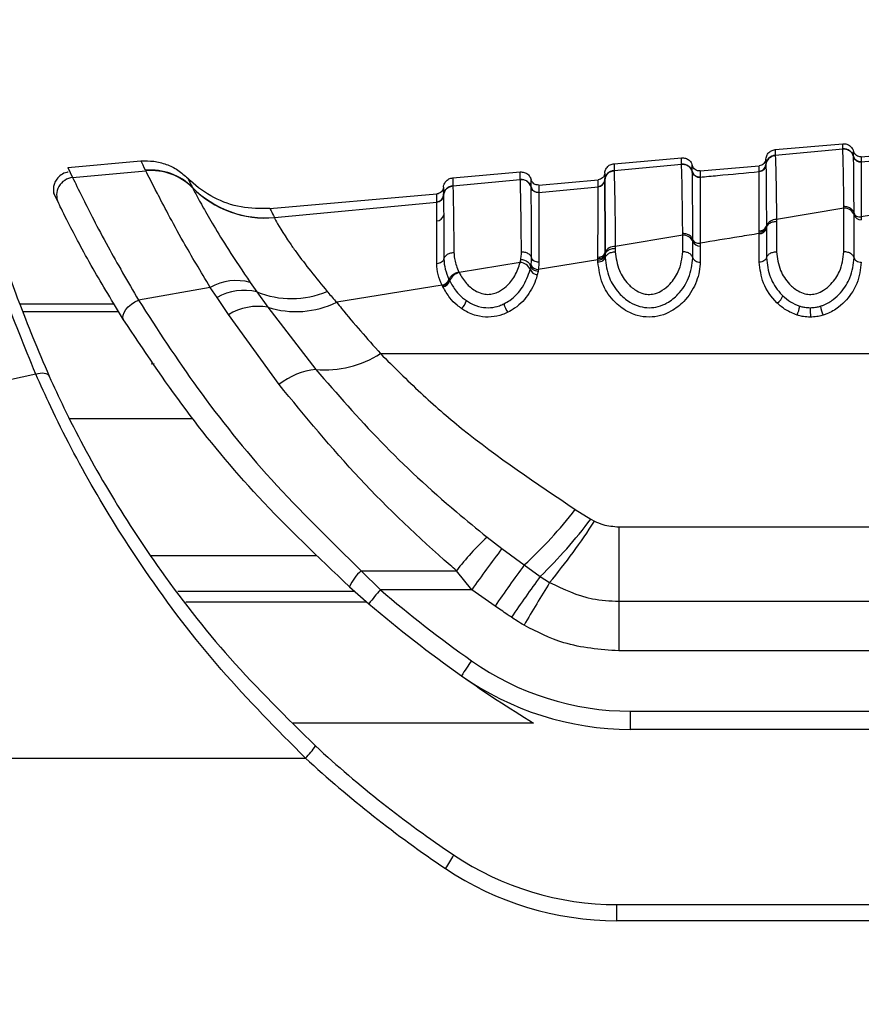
# Model space of a CAD drawing. Header units: millimetres. Extents: x 20 to 26560, y 16 to 18133.
# Tile 23 of 106: x 8872 to 8930, y 5423 to 5490. Entities that reach past the tile are written whole.
import ezdxf

# ---------------------------------------------------------------- set-up
doc = ezdxf.new("R2010")
doc.units = ezdxf.units.MM
doc.header["$LTSCALE"] = 2
doc.layers.add('COMPONENT_GEOMETRY', color=7, linetype='Continuous')
doc.styles.add('SLDTEXTSTYLE0', font='TXT', dxfattribs={"width": 0.75})
doc.dimstyles.new('SLDDIMSTYLE1', dxfattribs={"dimtxt": 150, "dimasz": 6.604, "dimexe": 0, "dimexo": 0.0625, "dimgap": 37.5, "dimtad": 0, "dimtih": 1, "dimtoh": 1, "dimdec": 0, "dimrnd": 1e-09, "dimzin": 12, "dimdsep": 46, "dimtxsty": 'SLDTEXTSTYLE0', "dimsah": 1, "dimcen": 0.09, "dimadec": 0, "dimazin": 3, "dimtfac": 1, "dimtdec": 0, "dimtofl": 0, "dimtmove": 0, "dimatfit": 3, "dimfxl": 1, "dimfrac": 2, "dimtolj": 1, "dimtzin": 12, "dimarcsym": 0})

# ---------------------------------------------------------------- blocks, each defined once
blk = doc.blocks.new('_D_3')
at = {"layer": 'COMPONENT_GEOMETRY', "color": 7}
for p, q in [((8984.055, 7535.451), (6795.607, 7535.451)), ((6801.957, 7535.451), (6801.957, 4861.462)), ((6501.853, 4830.993), (6456.149, 4830.993)), ((6456.149, 4830.993), (6456.149, 4592.868)), ((7102.061, 4830.993), (7147.764, 4830.993)), ((7147.764, 4830.993), (7147.764, 4592.868)), ((6456.149, 4592.868), (6501.853, 4592.868)), ((7147.764, 4592.868), (7102.061, 4592.868)), ((6801.957, 1694.451), (6801.957, 4368.441)), ((8900.92, 1694.451), (6795.607, 1694.451))]:
    blk.add_line(p, q, dxfattribs=at)
for points in [[(6801.957, 7535.451), (6800.941, 7528.847), (6802.973, 7528.847)], [(6801.957, 1694.451), (6802.973, 1701.055), (6800.941, 1701.055)]]:
    blk.add_solid(points, dxfattribs=at)
at = {"layer": 'COMPONENT_GEOMETRY', "color": 7, "char_height": 150, "attachment_point": 1, "style": 'SLDTEXTSTYLE0'}
for s, insert in [('9\'6.98"', (6501.853, 4786.228)), ('2921mm', (6392.79, 4561.801))]:
    blk.add_mtext(s, dxfattribs=dict(at, insert=insert))

msp = doc.modelspace()

# ---------------------------------------------------------------- linework, layer by layer
at = {"color": 7, "linetype": 'Continuous', "lineweight": 25}
for p, q in [((8923.66, 5480.96), (8928.266, 5481.363)), ((8923.661, 5480.571), (8928.266, 5481.009)), ((8928.266, 5481.009), (8928.266, 5481.015)), ((8929.532, 5480.47), (8933.569, 5480.823)), ((8875.384, 5479.748), (8880.377, 5480.185)), ((8912.66, 5479.998), (8917.266, 5480.401)), ((8912.661, 5479.527), (8917.266, 5479.963)), ((8917.266, 5479.963), (8917.266, 5479.969)), ((8923.024, 5479.931), (8923.024, 5479.926)), ((8923.024, 5479.926), (8923.024, 5479.922)), ((8923.661, 5480.571), (8923.661, 5480.565)), ((8929.004, 5480.495), (8929.004, 5480.499)), ((8929.005, 5480.489), (8929.004, 5480.495)), ((8929.532, 5480.127), (8929.531, 5480.123)), ((8929.531, 5480.123), (8929.531, 5480.117)), ((8929.532, 5480.127), (8933.569, 5480.512)), ((8875.384, 5479.748), (8875.72, 5479.051)), ((8875.72, 5479.051), (8880.711, 5479.518)), ((8880.707, 5479.528), (8880.696, 5479.549)), ((8880.711, 5479.518), (8880.707, 5479.528)), ((8901.66, 5479.036), (8906.266, 5479.439)), ((8912.661, 5479.527), (8912.661, 5479.521)), ((8918.004, 5479.449), (8918.004, 5479.453)), ((8918.004, 5479.443), (8918.004, 5479.449)), ((8918.532, 5479.508), (8922.569, 5479.861)), ((8922.569, 5479.469), (8922.569, 5479.474)), ((8922.569, 5479.465), (8922.569, 5479.469)), ((8901.661, 5478.486), (8906.266, 5478.921)), ((8906.266, 5478.921), (8906.266, 5478.926)), ((8907.532, 5478.545), (8911.569, 5478.899)), ((8912.024, 5478.887), (8912.024, 5478.881)), ((8912.024, 5478.881), (8912.024, 5478.878)), ((8918.532, 5479.081), (8918.531, 5479.078)), ((8918.531, 5479.078), (8918.531, 5479.072)), ((8874.747, 5477.332), (8874.432, 5477.983)), ((8883.894, 5478.382), (8883.905, 5478.359)), ((8883.905, 5478.359), (8883.911, 5478.348)), ((8889.179, 5476.94), (8900.569, 5477.936)), ((8901.661, 5478.486), (8901.661, 5478.48)), ((8907.004, 5478.401), (8907.004, 5478.406)), ((8907.532, 5478.039), (8911.569, 5478.421)), ((8907.532, 5478.039), (8907.532, 5478.035)), ((8907.532, 5478.035), (8907.532, 5478.03)), ((8911.569, 5478.425), (8911.569, 5478.43)), ((8911.569, 5478.421), (8911.569, 5478.425)), ((8889.491, 5476.338), (8900.569, 5477.381)), ((8900.569, 5477.384), (8900.569, 5477.39)), ((8900.569, 5477.381), (8900.569, 5477.384)), ((8901.024, 5477.846), (8901.024, 5477.841)), ((8901.024, 5477.841), (8901.024, 5477.838)), ((8928.35, 5476.957), (8923.75, 5476.186)), ((8928.35, 5476.957), (8928.349, 5477.075)), ((8928.35, 5473.988), (8928.35, 5476.957)), ((8929.04, 5476.503), (8929.04, 5476.619)), ((8933.567, 5477.034), (8929.533, 5476.373)), ((8889.491, 5476.338), (8889.496, 5476.32)), ((8923.75, 5476.186), (8923.75, 5476.068)), ((8923.75, 5476.068), (8923.75, 5473.988)), ((8929.04, 5473.577), (8929.04, 5476.503)), ((8917.35, 5475.114), (8917.349, 5475.232)), ((8922.567, 5475.31), (8922.568, 5475.421)), ((8922.567, 5475.234), (8922.567, 5475.31)), ((8922.567, 5473.283), (8922.567, 5475.234)), ((8923.059, 5475.741), (8923.06, 5475.627)), ((8923.06, 5475.627), (8923.06, 5475.548)), ((8923.06, 5475.548), (8923.06, 5473.577)), ((8917.35, 5475.114), (8912.75, 5474.345)), ((8917.35, 5473.988), (8917.35, 5475.114)), ((8918.04, 5474.687), (8918.04, 5474.802)), ((8918.04, 5473.577), (8918.04, 5474.687)), ((8918.533, 5474.575), (8918.533, 5474.382)), ((8912.06, 5473.927), (8912.06, 5473.813)), ((8912.75, 5474.345), (8912.75, 5474.228)), ((8912.75, 5474.228), (8912.75, 5473.988)), ((8918.533, 5474.382), (8918.533, 5473.283)), ((8906.26, 5473.262), (8902.094, 5472.568)), ((8906.26, 5473.262), (8906.3, 5473.454)), ((8911.567, 5473.439), (8907.494, 5472.775)), ((8911.567, 5473.515), (8911.567, 5473.626)), ((8911.567, 5473.439), (8911.567, 5473.515)), ((8911.567, 5473.283), (8911.567, 5473.439)), ((8912.06, 5473.813), (8912.06, 5473.734)), ((8912.06, 5473.734), (8912.06, 5473.577)), ((8902.064, 5472.631), (8902.094, 5472.568)), ((8906.94, 5472.772), (8906.985, 5472.983)), ((8906.985, 5472.983), (8907.004, 5473.1)), ((8907.474, 5472.65), (8907.425, 5472.423)), ((8907.494, 5472.775), (8907.474, 5472.65)), ((8887.843, 5471.893), (8888.287, 5471.258)), ((8901.396, 5472.104), (8901.414, 5472.066)), ((8901.414, 5472.066), (8901.448, 5471.997)), ((8885.11, 5471.556), (8880.214, 5470.688)), ((8885.573, 5470.859), (8885.11, 5471.556)), ((8888.287, 5471.258), (8889.036, 5470.199)), ((8900.93, 5471.708), (8893.736, 5470.542)), ((8900.986, 5471.593), (8900.949, 5471.667)), ((8886.35, 5469.697), (8885.573, 5470.859)), ((8878.546, 5470.402), (8872.114, 5470.402)), ((8889.036, 5470.199), (8892.32, 5465.946)), ((8889.801, 5464.935), (8886.35, 5469.697)), ((8896.729, 5467.036), (8952.229, 5467.036)), ((8910.018, 5456.406), (8911.079, 5455.748)), ((8911.079, 5455.748), (8911.327, 5455.609)), ((8912.984, 5455.217), (8912.984, 5450.137)), ((8912.984, 5455.217), (8950.139, 5455.217)), ((8903.996, 5454.512), (8905.007, 5453.733)), ((8905.007, 5453.733), (8906.535, 5452.617)), ((8906.535, 5452.617), (8907.629, 5451.834)), ((8895.407, 5452.225), (8901.908, 5452.225)), ((8896.718, 5450.922), (8895.407, 5452.225)), ((8902.956, 5450.922), (8901.908, 5452.225)), ((8907.629, 5451.834), (8908.267, 5451.424)), ((8894.607, 5451.131), (8895.937, 5449.969)), ((8902.956, 5450.922), (8896.718, 5450.922)), ((8904.545, 5449.81), (8902.956, 5450.922)), ((8912.984, 5450.137), (8912.984, 5446.75)), ((8912.984, 5450.137), (8950.139, 5450.137)), ((8950.139, 5446.75), (8912.984, 5446.75)), ((8913.785, 5442.635), (8963.26, 5442.635)), ((8913.785, 5441.393), (8913.785, 5442.635)), ((8963.26, 5441.393), (8913.785, 5441.393)), ((8813.486, 5439.434), (8891.613, 5439.434)), ((8912.86, 5428.338), (8912.86, 5429.434)), ((8912.86, 5429.434), (8967.26, 5429.434)), ((8967.26, 5428.338), (8912.86, 5428.338))]:
    msp.add_line(p, q, dxfattribs=at)
at = {"color": 8, "linetype": 'Continuous', "lineweight": 25}
for p, q in [((8878.865, 5469.883), (8872.326, 5469.883)), ((8881.088, 5466.342), (8881.273, 5466.355)), ((8883.922, 5462.596), (8875.528, 5462.596)), ((8881.05, 5453.265), (8892.304, 5453.265)), ((8894.974, 5450.806), (8882.887, 5450.806)), ((8883.446, 5450.094), (8895.79, 5450.094)), ((8907.171, 5441.829), (8890.77, 5441.829))]:
    msp.add_line(p, q, dxfattribs=at)
at = {"color": 7, "linetype": 'Continuous', "lineweight": 25, "flags": 128}
for points in [[(8879.199, 5469.349), (8879.149, 5469.49), (8879.159, 5469.658), (8879.227, 5469.845), (8879.349, 5470.04), (8879.52, 5470.231), (8879.729, 5470.41), (8879.964, 5470.565), (8880.214, 5470.688)], [(8873.206, 5465.645), (8873.362, 5465.686), (8873.514, 5465.71), (8873.657, 5465.716), (8873.787, 5465.705), (8873.902, 5465.676), (8873.996, 5465.631), (8874.069, 5465.571), (8874.118, 5465.497)]]:
    msp.add_lwpolyline(points, dxfattribs=at)
at = {"color": 7, "linetype": 'Continuous', "lineweight": 25}
for centre, radius, start, end in [((8928.327, 5480.312), 0.7, 14.62192, 95.02475), ((8917.327, 5479.266), 0.7, 14.64313, 95.02876), ((8922.526, 5479.972), 0.5, 274.93497, 355.34183), ((8922.526, 5479.963), 0.5, 274.94617, 355.31256), ((8923.721, 5479.874), 0.699, 94.93489, 175.34178), ((8929.488, 5480.625), 0.5, 194.65179, 275.0171), ((8929.488, 5480.615), 0.5, 194.64081, 274.97904), ((8881.057, 5475.575), 3.991, 44.69421, 95.18948), ((8881.067, 5475.552), 3.993, 44.68381, 95.17525), ((8881.071, 5475.541), 3.994, 44.66992, 95.16604), ((8912.721, 5478.83), 0.699, 94.92117, 175.32822), ((8918.488, 5479.579), 0.5, 194.66583, 275.02125), ((8918.488, 5479.57), 0.5, 194.66167, 274.99692), ((8875.825, 5477.856), 1.199, 95.03283, 205.91581), ((8906.327, 5478.224), 0.7, 14.66167, 95.03252), ((8911.526, 5478.928), 0.499, 274.92126, 355.32828), ((8911.526, 5478.919), 0.5, 274.93213, 355.30496), ((8888.86, 5483.294), 6.985, 224.69035, 275.18056), ((8888.864, 5483.27), 6.979, 224.71711, 275.19429), ((8901.721, 5477.789), 0.699, 94.90808, 175.31527), ((8907.488, 5478.537), 0.5, 194.67931, 275.02523), ((8907.488, 5478.528), 0.5, 194.67965, 275.01024), ((8900.526, 5477.887), 0.499, 274.90819, 355.31535), ((8900.526, 5477.879), 0.499, 274.9187, 355.2964), ((8928.404, 5476.287), 0.672, 18.79574, 94.61245), ((8900.558, 5476.586), 0.486, 271.13995, 350.90511), ((8923.693, 5475.515), 0.673, 85.15278, 160.35491), ((8929.495, 5476.658), 0.48, 198.79574, 274.61245), ((8922.609, 5475.712), 0.48, 264.96497, 340.02134), ((8922.606, 5475.9), 0.481, 265.43737, 340.68633), ((8917.414, 5474.445), 0.672, 21.08422, 95.40068), ((8918.488, 5474.86), 0.48, 201.08422, 275.40068), ((8911.612, 5474.105), 0.481, 264.65045, 338.3508), ((8912.684, 5473.675), 0.674, 84.39321, 157.99262), ((8906.218, 5472.487), 0.776, 21.50873, 86.82897), ((8911.616, 5473.917), 0.481, 264.21274, 337.64625), ((8902.289, 5471.696), 0.893, 102.56828, 160.32802), ((8907.455, 5472.977), 0.555, 201.75305, 266.87732), ((8907.488, 5473.298), 0.523, 202.33913, 270.72587), ((8886.878, 5468.47), 3.557, 74.2571, 119.80864), ((8900.809, 5472.323), 0.627, 281.10425, 339.51459), ((8900.846, 5472.218), 0.641, 282.55603, 339.81029), ((8887.423, 5467.702), 3.659, 76.3444, 120.36454), ((8890.663, 5477.053), 6.264, 247.70757, 292.79537), ((8890.954, 5476.301), 6.396, 252.55159, 295.78487), ((8901.586, 5470.887), 1.026, 310.76013, 346.84113), ((8923.363, 5471.224), 0.849, 300.37098, 344.02401), ((8888.35, 5466.438), 3.823, 79.66031, 121.53828), ((8906.426, 5470.669), 1.294, 190.28781, 218.83691), ((8923.463, 5470.51), 1.881, 333.49877, 353.0668), ((9206.166, 5470.393), 280.111, 180.04546, 180.17627), ((8928.659, 5470.505), 1.917, 186.79912, 206.00107), ((8892.909, 5473.029), 7.107, 265.25207, 302.51439), ((8892.75, 5461.233), 4.733, 95.2132, 128.5436), ((8887.18, 5473.904), 28.771, 312.27922, 322.5418), ((8884.126, 5476.025), 33.728, 314.17415, 323.04609), ((8878.61, 5476.317), 38.72, 319.99104, 327.66726), ((8916.821, 5440.708), 18.842, 132.8961, 142.32332), ((8988.668, 5390.545), 104.842, 142.93684, 144.83838), ((8994.892, 5387.871), 109.54, 143.76691, 145.56695), ((8897.589, 5449.791), 3.269, 131.87877, 155.78938), ((8997.716, 5386.124), 111.505, 143.89255, 145.64853), ((9015.189, 5385.58), 125.569, 148.37482, 149.93057), ((8906.921, 5441.771), 13.705, 138.11312, 143.26586), ((8951.594, 5514.999), 84.364, 229.4226, 234.78286), ((8951.594, 5514.957), 85.564, 229.4226, 234.78286), ((8915.417, 5436.887), 15.493, 143.62059, 148.18715), ((8913.785, 5461.435), 18.8, 234.78286, 270), ((8913.785, 5461.393), 20, 234.78286, 270), ((8951.594, 5514.957), 85.564, 234.78286, 238.72231), ((8888.692, 5442.51), 4.242, 313.51603, 328.04308), ((8945.06, 5497.434), 77.8, 227.29198, 236.14497), ((8945.06, 5497.338), 78.8, 227.29198, 236.14497), ((8897.011, 5435.024), 5.197, 323.01487, 334.95769), ((8912.86, 5449.434), 20, 236.14497, 270), ((8912.86, 5449.338), 21, 236.14497, 270)]:
    msp.add_arc(centre, radius, start, end, dxfattribs=at)
for points, knots in [([(8928.266, 5481.015), (8928.266, 5481.085), (8928.266, 5481.191), (8928.266, 5481.302), (8928.266, 5481.356), (8928.266, 5481.361), (8928.266, 5481.363)], [0, 0, 0, 0, 0.331322, 0.500214, 0.838141, 1, 1, 1, 1]), ([(8928.266, 5481.363), (8928.358, 5481.361), (8928.543, 5481.356), (8928.788, 5481.215), (8928.942, 5481.029), (8928.988, 5480.892), (8929.004, 5480.842)], [0, 0, 0, 0, 0.279636, 0.559272, 0.838908, 1, 1, 1, 1]), ([(8923.024, 5480.319), (8923.031, 5480.371), (8923.053, 5480.514), (8923.172, 5480.723), (8923.389, 5480.905), (8923.57, 5480.942), (8923.66, 5480.96)], [0, 0, 0, 0, 0.161092, 0.440728, 0.720364, 1, 1, 1, 1]), ([(8923.66, 5480.96), (8923.66, 5480.96), (8923.661, 5480.96), (8923.661, 5480.935), (8923.661, 5480.847), (8923.661, 5480.737), (8923.661, 5480.615), (8923.661, 5480.571)], [0, 0, 0, 0, 0.023999, 0.34354, 0.503304, 0.822907, 1, 1, 1, 1]), ([(8928.266, 5481.015), (8928.358, 5481.012), (8928.543, 5481.007), (8928.788, 5480.867), (8928.942, 5480.681), (8928.988, 5480.545), (8929.004, 5480.495)], [0, 0, 0, 0, 0.279617, 0.559234, 0.838851, 1, 1, 1, 1]), ([(8928.349, 5477.075), (8928.34, 5477.76), (8928.325, 5478.854), (8928.302, 5480.018), (8928.284, 5480.749), (8928.271, 5480.929), (8928.266, 5481.009)], [0, 0, 0, 0, 0.3165846, 0.5053512, 0.7800803, 1, 1, 1, 1]), ([(8929.004, 5480.499), (8929.004, 5480.597), (8929.004, 5480.735), (8929.004, 5480.826), (8929.004, 5480.836), (8929.004, 5480.842)], [0, 0, 0, 0, 0.497408, 0.70081, 1, 1, 1, 1]), ([(8880.696, 5479.549), (8880.576, 5479.788), (8880.399, 5480.14), (8880.382, 5480.174), (8880.377, 5480.185)], [0, 0, 0, 0, 0.67875, 1, 1, 1, 1]), ([(8912.024, 5479.357), (8912.031, 5479.409), (8912.053, 5479.551), (8912.172, 5479.761), (8912.389, 5479.943), (8912.57, 5479.98), (8912.66, 5479.998)], [0, 0, 0, 0, 0.161092, 0.440728, 0.720364, 1, 1, 1, 1]), ([(8912.66, 5479.998), (8912.66, 5479.998), (8912.661, 5479.995), (8912.661, 5479.961), (8912.661, 5479.862), (8912.661, 5479.734), (8912.661, 5479.588), (8912.661, 5479.527)], [0, 0, 0, 0, 0.067017, 0.357375, 0.502549, 0.792963, 1, 1, 1, 1]), ([(8917.266, 5479.969), (8917.266, 5479.982), (8917.266, 5480.081), (8917.266, 5480.196), (8917.266, 5480.321), (8917.266, 5480.389), (8917.266, 5480.398), (8917.266, 5480.401)], [0, 0, 0, 0, 0.045283, 0.348609, 0.500266, 0.803652, 1, 1, 1, 1]), ([(8917.266, 5480.401), (8917.358, 5480.398), (8917.543, 5480.393), (8917.788, 5480.252), (8917.942, 5480.067), (8917.988, 5479.93), (8918.004, 5479.88)], [0, 0, 0, 0, 0.279636, 0.559272, 0.838908, 1, 1, 1, 1]), ([(8917.266, 5479.969), (8917.358, 5479.966), (8917.543, 5479.961), (8917.788, 5479.821), (8917.942, 5479.635), (8917.988, 5479.499), (8918.004, 5479.449)], [0, 0, 0, 0, 0.279621, 0.559243, 0.838864, 1, 1, 1, 1]), ([(8917.349, 5475.232), (8917.339, 5476.083), (8917.324, 5477.375), (8917.295, 5479.202), (8917.278, 5479.639), (8917.266, 5479.963)], [0, 0, 0, 0, 0.331863, 0.504238, 1, 1, 1, 1]), ([(8923.024, 5479.926), (8923.032, 5479.978), (8923.053, 5480.12), (8923.173, 5480.329), (8923.39, 5480.51), (8923.571, 5480.547), (8923.661, 5480.565)], [0, 0, 0, 0, 0.161023, 0.440682, 0.720341, 1, 1, 1, 1]), ([(8923.024, 5480.319), (8923.024, 5480.301), (8923.024, 5480.276), (8923.024, 5480.12), (8923.024, 5480.003), (8923.024, 5479.931)], [0, 0, 0, 0, 0.503297, 0.694828, 1, 1, 1, 1]), ([(8923.024, 5479.922), (8923.024, 5479.907), (8923.03, 5479.763), (8923.038, 5479.078), (8923.05, 5477.524), (8923.056, 5476.389), (8923.059, 5475.741)], [0, 0, 0, 0, 0.051672, 0.505066, 0.717512, 1, 1, 1, 1]), ([(8923.661, 5480.565), (8923.663, 5480.543), (8923.672, 5480.439), (8923.686, 5480.042), (8923.703, 5479.306), (8923.724, 5478.209), (8923.739, 5477.044), (8923.75, 5476.186)], [0, 0, 0, 0, 0.071059, 0.328707, 0.508594, 0.637825, 1, 1, 1, 1]), ([(8929.04, 5476.619), (8929.04, 5476.686), (8929.034, 5477.818), (8929.025, 5479.112), (8929.013, 5480.177), (8929.008, 5480.378), (8929.005, 5480.489)], [0, 0, 0, 0, 0.029742, 0.504683, 0.725321, 1, 1, 1, 1]), ([(8929.531, 5480.117), (8929.531, 5480.116), (8929.532, 5480.05), (8929.532, 5479.775), (8929.533, 5478.762), (8929.533, 5477.349), (8929.533, 5476.373)], [0, 0, 0, 0, 0.0042843, 0.2781673, 0.5014835, 1, 1, 1, 1]), ([(8929.532, 5480.47), (8929.532, 5480.464), (8929.532, 5480.454), (8929.532, 5480.363), (8929.532, 5480.225), (8929.532, 5480.127)], [0, 0, 0, 0, 0.299188, 0.502591, 1, 1, 1, 1]), ([(8875.426, 5479.413), (8875.394, 5479.412), (8875.217, 5479.407), (8874.924, 5479.25), (8874.634, 5478.98), (8874.471, 5478.672), (8874.406, 5478.395), (8874.399, 5478.167), (8874.424, 5478.037), (8874.434, 5477.983)], [0, 0, 0, 0, 0.049094, 0.270946, 0.483401, 0.653398, 0.796551, 0.916627, 1, 1, 1, 1]), ([(8885.11, 5471.556), (8884.47, 5472.628), (8882.921, 5475.221), (8881.289, 5478.381), (8880.905, 5479.137), (8880.711, 5479.518)], [0, 0, 0, 0, 0.259057, 0.626399, 1, 1, 1, 1]), ([(8906.266, 5478.926), (8906.266, 5478.997), (8906.266, 5479.157), (8906.266, 5479.322), (8906.266, 5479.423), (8906.266, 5479.434), (8906.266, 5479.439)], [0, 0, 0, 0, 0.221771, 0.500316, 0.779385, 1, 1, 1, 1]), ([(8906.266, 5479.439), (8906.358, 5479.436), (8906.543, 5479.431), (8906.788, 5479.29), (8906.942, 5479.104), (8906.988, 5478.968), (8907.004, 5478.918)], [0, 0, 0, 0, 0.279636, 0.559272, 0.838908, 1, 1, 1, 1]), ([(8912.024, 5478.881), (8912.032, 5478.933), (8912.053, 5479.076), (8912.173, 5479.285), (8912.39, 5479.466), (8912.571, 5479.503), (8912.661, 5479.521)], [0, 0, 0, 0, 0.161038, 0.440692, 0.720346, 1, 1, 1, 1]), ([(8912.024, 5479.357), (8912.024, 5479.335), (8912.024, 5479.305), (8912.024, 5479.12), (8912.024, 5478.979), (8912.024, 5478.887)], [0, 0, 0, 0, 0.50254, 0.676572, 1, 1, 1, 1]), ([(8912.661, 5479.521), (8912.67, 5479.318), (8912.683, 5479.019), (8912.703, 5478.022), (8912.723, 5476.766), (8912.738, 5475.391), (8912.75, 5474.345)], [0, 0, 0, 0, 0.3419634, 0.5061166, 0.6243368, 1, 1, 1, 1]), ([(8918.004, 5479.453), (8918.004, 5479.575), (8918.004, 5479.742), (8918.004, 5479.858), (8918.004, 5479.872), (8918.004, 5479.88)], [0, 0, 0, 0, 0.498061, 0.680482, 1, 1, 1, 1]), ([(8918.04, 5474.803), (8918.04, 5474.95), (8918.036, 5475.755), (8918.029, 5476.917), (8918.018, 5478.671), (8918.01, 5479.122), (8918.004, 5479.443)], [0, 0, 0, 0, 0.055685, 0.303138, 0.50423, 1, 1, 1, 1]), ([(8918.532, 5479.508), (8918.532, 5479.499), (8918.532, 5479.486), (8918.532, 5479.37), (8918.532, 5479.203), (8918.532, 5479.081)], [0, 0, 0, 0, 0.319517, 0.501938, 1, 1, 1, 1]), ([(8918.532, 5479.081), (8918.932, 5479.119), (8920.278, 5479.247), (8921.623, 5479.375), (8922.569, 5479.465)], [0, 0, 0, 0, 0.297159, 1, 1, 1, 1]), ([(8922.568, 5475.421), (8922.568, 5475.471), (8922.568, 5476.136), (8922.568, 5477.165), (8922.568, 5478.78), (8922.569, 5479.182), (8922.569, 5479.465)], [0, 0, 0, 0, 0.021195, 0.282969, 0.495586, 1, 1, 1, 1]), ([(8922.569, 5479.474), (8922.569, 5479.546), (8922.569, 5479.662), (8922.569, 5479.818), (8922.569, 5479.843), (8922.569, 5479.861)], [0, 0, 0, 0, 0.305171, 0.496702, 1, 1, 1, 1]), ([(8875.72, 5479.051), (8875.902, 5478.681), (8876.264, 5477.941), (8877.86, 5474.74), (8879.481, 5471.95), (8880.214, 5470.688)], [0, 0, 0, 0, 0.354177, 0.707848, 1, 1, 1, 1]), ([(8883.578, 5479.005), (8883.616, 5478.928), (8883.66, 5478.839), (8883.865, 5478.438), (8883.894, 5478.382)], [0, 0, 0, 0, 0.858734, 1, 1, 1, 1]), ([(8889.179, 5476.94), (8888.518, 5476.936), (8887.198, 5476.929), (8885.315, 5477.618), (8884.159, 5478.427), (8883.636, 5478.947), (8883.578, 5479.005)], [0, 0, 0, 0, 0.320009, 0.640018, 0.960026, 1, 1, 1, 1]), ([(8901.024, 5478.394), (8901.031, 5478.446), (8901.053, 5478.589), (8901.172, 5478.799), (8901.389, 5478.98), (8901.57, 5479.017), (8901.66, 5479.036)], [0, 0, 0, 0, 0.161092, 0.440728, 0.720364, 1, 1, 1, 1]), ([(8901.66, 5479.036), (8901.66, 5479.03), (8901.661, 5479.018), (8901.661, 5478.908), (8901.661, 5478.734), (8901.661, 5478.564), (8901.661, 5478.486)], [0, 0, 0, 0, 0.233156, 0.502001, 0.771362, 1, 1, 1, 1]), ([(8906.266, 5478.926), (8906.358, 5478.924), (8906.543, 5478.919), (8906.788, 5478.778), (8906.942, 5478.593), (8906.988, 5478.456), (8907.004, 5478.406)], [0, 0, 0, 0, 0.279624, 0.559249, 0.838873, 1, 1, 1, 1]), ([(8906.344, 5473.989), (8906.334, 5474.891), (8906.31, 5477.089), (8906.284, 5478.553), (8906.27, 5478.847), (8906.266, 5478.921)], [0, 0, 0, 0, 0.341408, 0.83284, 1, 1, 1, 1]), ([(8907.004, 5478.41), (8907.004, 5478.511), (8907.004, 5478.664), (8907.004, 5478.863), (8907.004, 5478.894), (8907.004, 5478.918)], [0, 0, 0, 0, 0.331164, 0.498538, 1, 1, 1, 1]), ([(8911.569, 5478.43), (8911.569, 5478.522), (8911.569, 5478.662), (8911.569, 5478.847), (8911.569, 5478.877), (8911.569, 5478.899)], [0, 0, 0, 0, 0.3234275, 0.4974591, 1, 1, 1, 1]), ([(8912.024, 5478.878), (8912.025, 5478.844), (8912.03, 5478.657), (8912.038, 5477.832), (8912.049, 5476.185), (8912.055, 5474.959), (8912.059, 5474.106), (8912.06, 5473.927)], [0, 0, 0, 0, 0.089233, 0.503156, 0.697697, 0.936448, 1, 1, 1, 1]), ([(8912.06, 5473.927), (8912.059, 5474.102), (8912.055, 5474.951), (8912.049, 5476.166), (8912.037, 5478.038), (8912.029, 5478.526), (8912.024, 5478.878)], [0, 0, 0, 0, 0.0620271, 0.3010579, 0.4958264, 1, 1, 1, 1]), ([(8918.531, 5479.072), (8918.532, 5479.06), (8918.532, 5478.904), (8918.533, 5478.2), (8918.533, 5476.581), (8918.533, 5475.454), (8918.533, 5474.694), (8918.533, 5474.575)], [0, 0, 0, 0, 0.038421, 0.501138, 0.704054, 0.953619, 1, 1, 1, 1]), ([(8883.911, 5478.348), (8884.084, 5478.01), (8884.431, 5477.333), (8885.942, 5474.707), (8887.325, 5472.66), (8887.843, 5471.893)], [0, 0, 0, 0, 0.385563, 0.769776, 1, 1, 1, 1]), ([(8900.569, 5477.39), (8900.569, 5477.501), (8900.569, 5477.665), (8900.569, 5477.878), (8900.569, 5477.911), (8900.569, 5477.936)], [0, 0, 0, 0, 0.337097, 0.498227, 1, 1, 1, 1]), ([(8901.024, 5477.841), (8901.032, 5477.893), (8901.053, 5478.035), (8901.173, 5478.244), (8901.39, 5478.425), (8901.57, 5478.462), (8901.661, 5478.48)], [0, 0, 0, 0, 0.161049, 0.440699, 0.72035, 1, 1, 1, 1]), ([(8901.024, 5478.394), (8901.024, 5478.369), (8901.024, 5478.335), (8901.024, 5478.122), (8901.024, 5477.958), (8901.024, 5477.846)], [0, 0, 0, 0, 0.501772, 0.662903, 1, 1, 1, 1]), ([(8901.661, 5478.48), (8901.664, 5478.428), (8901.672, 5478.273), (8901.687, 5477.636), (8901.709, 5476.298), (8901.726, 5474.808), (8901.736, 5473.94)], [0, 0, 0, 0, 0.129882, 0.385514, 0.641748, 1, 1, 1, 1]), ([(8907.004, 5478.406), (8907.004, 5478.406), (8907.004, 5478.408), (8907.004, 5478.409), (8907.004, 5478.41)], [0, 0, 0, 0, 0.011319, 1, 1, 1, 1]), ([(8907.038, 5473.57), (8907.033, 5474.541), (8907.026, 5476.024), (8907.016, 5477.608), (8907.009, 5478.233), (8907.005, 5478.382), (8907.004, 5478.401)], [0, 0, 0, 0, 0.376618, 0.574536, 0.945416, 1, 1, 1, 1]), ([(8907.532, 5478.545), (8907.532, 5478.522), (8907.532, 5478.491), (8907.532, 5478.292), (8907.532, 5478.14), (8907.532, 5478.039)], [0, 0, 0, 0, 0.501461, 0.668835, 1, 1, 1, 1]), ([(8907.532, 5478.03), (8907.532, 5477.758), (8907.532, 5477.36), (8907.533, 5475.67), (8907.533, 5474.222), (8907.533, 5473.273)], [0, 0, 0, 0, 0.425415, 0.623431, 1, 1, 1, 1]), ([(8911.567, 5473.626), (8911.567, 5473.8), (8911.567, 5474.629), (8911.568, 5475.819), (8911.568, 5477.416), (8911.568, 5478.212), (8911.569, 5478.389), (8911.569, 5478.421)], [0, 0, 0, 0, 0.063624, 0.302569, 0.497159, 0.910873, 1, 1, 1, 1]), ([(8879.199, 5469.349), (8878.467, 5470.552), (8876.857, 5473.199), (8875.27, 5476.267), (8874.921, 5476.977), (8874.747, 5477.332)], [0, 0, 0, 0, 0.294215, 0.647739, 1, 1, 1, 1]), ([(8900.568, 5476.101), (8900.568, 5476.17), (8900.568, 5476.533), (8900.568, 5476.951), (8900.569, 5477.262), (8900.569, 5477.345), (8900.569, 5477.381)], [0, 0, 0, 0, 0.100695, 0.524691, 0.789151, 1, 1, 1, 1]), ([(8901.024, 5477.838), (8901.025, 5477.799), (8901.027, 5477.713), (8901.031, 5477.389), (8901.035, 5476.956), (8901.037, 5476.581), (8901.038, 5476.509)], [0, 0, 0, 0, 0.210941, 0.475438, 0.899348, 1, 1, 1, 1]), ([(8889.179, 5476.94), (8889.192, 5476.914), (8889.217, 5476.863), (8889.4, 5476.511), (8889.491, 5476.338)], [0, 0, 0, 0, 0.506427, 1, 1, 1, 1]), ([(8929.04, 5476.619), (8929.028, 5476.659), (8928.995, 5476.769), (8928.857, 5476.924), (8928.625, 5477.051), (8928.441, 5477.068), (8928.349, 5477.076)], [0, 0, 0, 0, 0.160979, 0.440653, 0.720326, 1, 1, 1, 1]), ([(8929.04, 5476.619), (8929.056, 5476.582), (8929.087, 5476.507), (8929.204, 5476.421), (8929.357, 5476.368), (8929.474, 5476.371), (8929.533, 5476.373)], [0, 0, 0, 0, 0.250077, 0.500091, 0.750057, 1, 1, 1, 1]), ([(8873.206, 5465.645), (8872.43, 5467.542), (8870.877, 5471.339), (8869.779, 5474.881), (8869.558, 5475.593), (8869.457, 5475.917)], [0, 0, 0, 0, 0.352456, 0.705295, 1, 1, 1, 1]), ([(8889.496, 5476.32), (8889.516, 5476.271), (8889.618, 5476.023), (8890.139, 5475.155), (8891.351, 5473.417), (8892.328, 5472.216), (8893.089, 5471.279)], [0, 0, 0, 0, 0.103309, 0.525874, 0.630227, 1, 1, 1, 1]), ([(8900.567, 5473.175), (8900.567, 5473.326), (8900.567, 5473.982), (8900.567, 5474.762), (8900.568, 5475.56), (8900.568, 5475.903), (8900.568, 5476.101)], [0, 0, 0, 0, 0.125578, 0.546573, 0.737903, 1, 1, 1, 1]), ([(8901.038, 5476.509), (8901.039, 5476.305), (8901.041, 5475.951), (8901.046, 5475.128), (8901.05, 5474.326), (8901.053, 5473.65), (8901.054, 5473.495)], [0, 0, 0, 0, 0.2622207, 0.4535665, 0.8744738, 1, 1, 1, 1]), ([(8923.06, 5475.627), (8923.072, 5475.666), (8923.106, 5475.772), (8923.243, 5475.922), (8923.475, 5476.044), (8923.659, 5476.06), (8923.75, 5476.068)], [0, 0, 0, 0, 0.161211, 0.440807, 0.720404, 1, 1, 1, 1]), ([(8929.533, 5476.373), (8929.533, 5476.371), (8929.533, 5476.307), (8929.533, 5476.242), (8929.533, 5476.18)], [0, 0, 0, 0, 0.036212, 1, 1, 1, 1]), ([(8870.503, 5475.209), (8870.595, 5474.903), (8870.799, 5474.231), (8871.85, 5470.886), (8873.363, 5467.291), (8874.118, 5465.497)], [0, 0, 0, 0, 0.2955097, 0.6484708, 1, 1, 1, 1]), ([(8918.04, 5474.802), (8918.028, 5474.84), (8917.995, 5474.944), (8917.857, 5475.09), (8917.625, 5475.21), (8917.441, 5475.225), (8917.349, 5475.233)], [0, 0, 0, 0, 0.160996, 0.440664, 0.720332, 1, 1, 1, 1]), ([(8922.567, 5475.234), (8922.115, 5475.16), (8920.771, 5474.94), (8919.426, 5474.721), (8918.533, 5474.575)], [0, 0, 0, 0, 0.336526, 1, 1, 1, 1]), ([(8923.06, 5475.627), (8923.044, 5475.584), (8923.013, 5475.498), (8922.896, 5475.395), (8922.743, 5475.324), (8922.626, 5475.315), (8922.567, 5475.31)], [0, 0, 0, 0, 0.2499992, 0.4999989, 0.7499992, 1, 1, 1, 1]), ([(8918.04, 5474.802), (8918.056, 5474.767), (8918.087, 5474.697), (8918.205, 5474.617), (8918.358, 5474.568), (8918.475, 5474.573), (8918.533, 5474.575)], [0, 0, 0, 0, 0.250067, 0.5000787, 0.75005, 1, 1, 1, 1]), ([(8901.054, 5473.495), (8901.065, 5473.534), (8901.097, 5473.639), (8901.232, 5473.789), (8901.461, 5473.913), (8901.644, 5473.931), (8901.736, 5473.94)], [0, 0, 0, 0, 0.16106, 0.440707, 0.720353, 1, 1, 1, 1]), ([(8901.736, 5473.94), (8901.744, 5473.807), (8901.759, 5473.543), (8901.862, 5473.134), (8901.974, 5472.829), (8902.051, 5472.661), (8902.064, 5472.631)], [0, 0, 0, 0, 0.310786, 0.621524, 0.932011, 1, 1, 1, 1]), ([(8906.3, 5473.454), (8906.309, 5473.514), (8906.327, 5473.634), (8906.342, 5473.813), (8906.343, 5473.931), (8906.344, 5473.989)], [0, 0, 0, 0, 0.329912, 0.664856, 1, 1, 1, 1]), ([(8906.344, 5473.989), (8906.435, 5473.982), (8906.619, 5473.968), (8906.852, 5473.852), (8906.991, 5473.709), (8907.025, 5473.607), (8907.038, 5473.57)], [0, 0, 0, 0, 0.279647, 0.559295, 0.838942, 1, 1, 1, 1]), ([(8912.06, 5473.813), (8912.072, 5473.85), (8912.106, 5473.95), (8912.243, 5474.091), (8912.475, 5474.206), (8912.659, 5474.221), (8912.75, 5474.228)], [0, 0, 0, 0, 0.161195, 0.440797, 0.720398, 1, 1, 1, 1]), ([(8912.06, 5473.577), (8912.072, 5473.613), (8912.106, 5473.712), (8912.243, 5473.852), (8912.475, 5473.966), (8912.659, 5473.981), (8912.75, 5473.988)], [0, 0, 0, 0, 0.161092, 0.440728, 0.720364, 1, 1, 1, 1]), ([(8912.75, 5473.988), (8912.803, 5473.56), (8912.896, 5472.797), (8913.492, 5471.871), (8914.115, 5471.343), (8914.639, 5471.116), (8915.093, 5471.062), (8915.543, 5471.142), (8916.03, 5471.378), (8916.601, 5471.874), (8917.195, 5472.772), (8917.292, 5473.534), (8917.35, 5473.988)], [0, 0, 0, 0, 0.1815485, 0.3237951, 0.4088504, 0.462296, 0.5041852, 0.5459836, 0.6005596, 0.6773038, 0.8079076, 1, 1, 1, 1]), ([(8918.04, 5473.577), (8918.028, 5473.613), (8917.995, 5473.712), (8917.857, 5473.852), (8917.625, 5473.966), (8917.442, 5473.981), (8917.35, 5473.988)], [0, 0, 0, 0, 0.161092, 0.440728, 0.720364, 1, 1, 1, 1]), ([(8923.06, 5473.577), (8923.072, 5473.613), (8923.106, 5473.712), (8923.243, 5473.852), (8923.475, 5473.966), (8923.659, 5473.981), (8923.75, 5473.988)], [0, 0, 0, 0, 0.161092, 0.440728, 0.720364, 1, 1, 1, 1]), ([(8923.75, 5473.988), (8923.803, 5473.56), (8923.896, 5472.797), (8924.492, 5471.871), (8925.115, 5471.343), (8925.639, 5471.116), (8926.093, 5471.062), (8926.543, 5471.142), (8927.03, 5471.378), (8927.601, 5471.874), (8928.195, 5472.772), (8928.292, 5473.534), (8928.35, 5473.988)], [0, 0, 0, 0, 0.181549, 0.323795, 0.40885, 0.462296, 0.504185, 0.545984, 0.60056, 0.677304, 0.807908, 1, 1, 1, 1]), ([(8929.04, 5473.577), (8929.028, 5473.613), (8928.995, 5473.712), (8928.857, 5473.852), (8928.625, 5473.966), (8928.442, 5473.981), (8928.35, 5473.988)], [0, 0, 0, 0, 0.161092, 0.440728, 0.720364, 1, 1, 1, 1]), ([(8901.054, 5473.495), (8901.054, 5473.492), (8901.055, 5473.267), (8901.113, 5472.808), (8901.302, 5472.338), (8901.396, 5472.104)], [0, 0, 0, 0, 0.007762, 0.50485, 1, 1, 1, 1]), ([(8902.094, 5472.568), (8902.241, 5472.316), (8902.504, 5471.864), (8903.068, 5471.373), (8903.596, 5471.128), (8904.049, 5471.062), (8904.446, 5471.119), (8904.884, 5471.295), (8905.42, 5471.684), (8905.963, 5472.371), (8906.157, 5472.95), (8906.26, 5473.262)], [0, 0, 0, 0, 0.1612368, 0.2891314, 0.3685808, 0.4280241, 0.4873675, 0.5428202, 0.6432812, 0.8079871, 1, 1, 1, 1]), ([(8906.985, 5472.983), (8906.973, 5473.02), (8906.94, 5473.121), (8906.803, 5473.272), (8906.573, 5473.407), (8906.391, 5473.439), (8906.3, 5473.454)], [0, 0, 0, 0, 0.160749, 0.440501, 0.720252, 1, 1, 1, 1]), ([(8907.004, 5473.1), (8907.012, 5473.16), (8907.033, 5473.319), (8907.036, 5473.474), (8907.038, 5473.57)], [0, 0, 0, 0, 0.3817, 1, 1, 1, 1]), ([(8907.533, 5473.273), (8907.53, 5473.171), (8907.526, 5473.007), (8907.503, 5472.839), (8907.494, 5472.775)], [0, 0, 0, 0, 0.618926, 1, 1, 1, 1]), ([(8912.06, 5473.813), (8912.044, 5473.773), (8912.013, 5473.692), (8911.896, 5473.595), (8911.743, 5473.528), (8911.626, 5473.519), (8911.567, 5473.515)], [0, 0, 0, 0, 0.249999, 0.499999, 0.749999, 1, 1, 1, 1]), ([(8918.533, 5473.283), (8918.533, 5473.235), (8918.526, 5472.749), (8918.303, 5471.816), (8917.593, 5470.687), (8916.696, 5469.959), (8915.855, 5469.606), (8915.049, 5469.493), (8914.2, 5469.612), (8913.321, 5470.006), (8912.461, 5470.758), (8911.734, 5471.907), (8911.626, 5472.796), (8911.567, 5473.283)], [0, 0, 0, 0, 0.015176, 0.154016, 0.287928, 0.380186, 0.440103, 0.499621, 0.560833, 0.630065, 0.72299, 0.848336, 1, 1, 1, 1]), ([(8912.06, 5473.577), (8912.115, 5473.121), (8912.214, 5472.295), (8912.872, 5471.242), (8913.627, 5470.573), (8914.363, 5470.238), (8915.049, 5470.14), (8915.698, 5470.232), (8916.403, 5470.532), (8917.185, 5471.179), (8917.88, 5472.258), (8917.984, 5473.115), (8918.04, 5473.577)], [0, 0, 0, 0, 0.15944, 0.28915, 0.381199, 0.445786, 0.500416, 0.553519, 0.609166, 0.699962, 0.838274, 1, 1, 1, 1]), ([(8923.792, 5470.491), (8923.788, 5470.496), (8923.368, 5470.902), (8922.739, 5471.845), (8922.624, 5472.804), (8922.567, 5473.283)], [0, 0, 0, 0, 0.005036, 0.503601, 1, 1, 1, 1]), ([(8923.06, 5473.577), (8923.114, 5473.129), (8923.212, 5472.303), (8923.748, 5471.429), (8924.121, 5471.049), (8924.179, 5470.99)], [0, 0, 0, 0, 0.500688, 0.922786, 1, 1, 1, 1]), ([(8926.756, 5470.278), (8926.822, 5470.3), (8927.144, 5470.409), (8927.843, 5470.834), (8928.41, 5471.518), (8928.916, 5472.491), (8928.988, 5473.121), (8929.04, 5473.577)], [0, 0, 0, 0, 0.041437, 0.201296, 0.499179, 0.63727, 1, 1, 1, 1]), ([(8929.533, 5473.283), (8929.477, 5472.795), (8929.398, 5472.121), (8928.845, 5471.064), (8928.201, 5470.3), (8927.399, 5469.82), (8927.017, 5469.692), (8926.936, 5469.665)], [0, 0, 0, 0, 0.35082, 0.485426, 0.783992, 0.954198, 1, 1, 1, 1]), ([(8900.93, 5471.708), (8900.827, 5471.956), (8900.619, 5472.457), (8900.585, 5472.934), (8900.567, 5473.175)], [0, 0, 0, 0, 0.493803, 1, 1, 1, 1]), ([(8901.414, 5472.067), (8901.425, 5472.104), (8901.456, 5472.207), (8901.586, 5472.375), (8901.805, 5472.542), (8901.978, 5472.601), (8902.064, 5472.631)], [0, 0, 0, 0, 0.160998, 0.440666, 0.720333, 1, 1, 1, 1]), ([(8905.152, 5470.438), (8905.286, 5470.514), (8905.817, 5470.815), (8906.531, 5471.617), (8906.797, 5472.37), (8906.94, 5472.772)], [0, 0, 0, 0, 0.136181, 0.538313, 1, 1, 1, 1]), ([(8901.448, 5471.997), (8901.581, 5471.764), (8901.813, 5471.361), (8902.232, 5470.917), (8902.498, 5470.719), (8902.585, 5470.654)], [0, 0, 0, 0, 0.476992, 0.82783, 1, 1, 1, 1]), ([(8907.425, 5472.423), (8907.418, 5472.397), (8907.307, 5471.964), (8906.935, 5471.144), (8906.177, 5470.285), (8905.576, 5469.946), (8905.418, 5469.857)], [0, 0, 0, 0, 0.026992, 0.449873, 0.855511, 1, 1, 1, 1]), ([(8893.089, 5471.279), (8893.103, 5471.263), (8893.31, 5471.02), (8893.53, 5470.773), (8893.736, 5470.542)], [0, 0, 0, 0, 0.065228, 1, 1, 1, 1]), ([(8900.949, 5471.667), (8900.949, 5471.668), (8900.942, 5471.681), (8900.936, 5471.695), (8900.93, 5471.708)], [0, 0, 0, 0, 0.011269, 1, 1, 1, 1]), ([(8902.256, 5470.11), (8902.155, 5470.184), (8901.856, 5470.407), (8901.389, 5470.896), (8901.132, 5471.34), (8900.986, 5471.593)], [0, 0, 0, 0, 0.177842, 0.531294, 1, 1, 1, 1]), ([(8880.214, 5470.688), (8881.509, 5468.685), (8884.14, 5464.612), (8889.24, 5458.241), (8893.315, 5454.266), (8895.407, 5452.225)], [0, 0, 0, 0, 0.32022, 0.650979, 1, 1, 1, 1]), ([(8893.736, 5470.542), (8893.847, 5470.402), (8894.773, 5469.241), (8895.813, 5468.068), (8896.729, 5467.036)], [0, 0, 0, 0, 0.120521, 1, 1, 1, 1]), ([(8902.585, 5470.654), (8902.679, 5470.593), (8902.979, 5470.397), (8903.538, 5470.19), (8904.238, 5470.15), (8904.768, 5470.263), (8905.051, 5470.392), (8905.152, 5470.438)], [0, 0, 0, 0, 0.131129, 0.422233, 0.647086, 0.874043, 1, 1, 1, 1]), ([(8924.179, 5470.99), (8924.341, 5470.844), (8924.666, 5470.552), (8925.109, 5470.372), (8925.33, 5470.283)], [0, 0, 0, 0, 0.500365, 1, 1, 1, 1]), ([(8878.865, 5469.883), (8878.816, 5469.963), (8878.717, 5470.123), (8878.583, 5470.341), (8878.561, 5470.378), (8878.546, 5470.402)], [0, 0, 0, 0, 0.2502159, 0.5004317, 1, 1, 1, 1]), ([(8905.418, 5469.857), (8905.295, 5469.802), (8904.944, 5469.643), (8904.284, 5469.505), (8903.416, 5469.554), (8902.729, 5469.804), (8902.365, 5470.039), (8902.256, 5470.11)], [0, 0, 0, 0, 0.123835, 0.354513, 0.586159, 0.875244, 1, 1, 1, 1]), ([(8925.146, 5469.67), (8924.881, 5469.777), (8924.361, 5469.985), (8923.979, 5470.325), (8923.792, 5470.491)], [0, 0, 0, 0, 0.5118667, 1, 1, 1, 1]), ([(8925.33, 5470.283), (8925.358, 5470.274), (8925.475, 5470.239), (8925.715, 5470.185), (8925.933, 5470.176), (8926.055, 5470.17)], [0, 0, 0, 0, 0.1213016, 0.5074656, 1, 1, 1, 1]), ([(8926.055, 5470.17), (8926.173, 5470.176), (8926.388, 5470.186), (8926.619, 5470.237), (8926.733, 5470.271), (8926.756, 5470.278)], [0, 0, 0, 0, 0.492803, 0.897023, 1, 1, 1, 1]), ([(8894.607, 5451.131), (8892.487, 5453.143), (8888.431, 5456.992), (8883.245, 5463.268), (8880.561, 5467.302), (8879.199, 5469.349)], [0, 0, 0, 0, 0.350471, 0.670401, 1, 1, 1, 1]), ([(8926.056, 5469.531), (8925.902, 5469.538), (8925.628, 5469.549), (8925.327, 5469.616), (8925.181, 5469.66), (8925.146, 5469.67)], [0, 0, 0, 0, 0.4965535, 0.8807999, 1, 1, 1, 1]), ([(8926.936, 5469.665), (8926.908, 5469.656), (8926.766, 5469.614), (8926.475, 5469.55), (8926.205, 5469.538), (8926.056, 5469.531)], [0, 0, 0, 0, 0.101098, 0.503376, 1, 1, 1, 1]), ([(8896.729, 5467.036), (8897.626, 5466.137), (8899.357, 5464.403), (8903.635, 5460.685), (8907.357, 5458.19), (8910.018, 5456.406)], [0, 0, 0, 0, 0.234815, 0.452883, 1, 1, 1, 1]), ([(8892.32, 5465.946), (8893.76, 5464.293), (8896.672, 5460.948), (8900.758, 5457.158), (8903.296, 5455.084), (8903.996, 5454.512)], [0, 0, 0, 0, 0.41434, 0.838523, 1, 1, 1, 1]), ([(8873.206, 5465.645), (8863.286, 5463.37), (8843.419, 5458.814), (8823.387, 5454.326), (8813.357, 5452.08)], [0, 0, 0, 0, 0.499312, 1, 1, 1, 1]), ([(8891.613, 5439.434), (8889.649, 5441.41), (8885.669, 5445.413), (8880.897, 5451.712), (8877.06, 5457.809), (8874.69, 5462.344), (8873.539, 5464.904), (8873.206, 5465.645)], [0, 0, 0, 0, 0.249767, 0.506053, 0.707933, 0.915373, 1, 1, 1, 1]), ([(8874.118, 5465.497), (8874.447, 5464.783), (8875.561, 5462.367), (8877.895, 5458.002), (8881.64, 5452.185), (8886.383, 5446.067), (8890.303, 5442.217), (8892.292, 5440.265)], [0, 0, 0, 0, 0.084418, 0.285732, 0.492992, 0.742846, 1, 1, 1, 1]), ([(8901.908, 5452.225), (8901.766, 5452.348), (8899.456, 5454.35), (8895.1, 5458.49), (8891.582, 5462.769), (8889.801, 5464.935)], [0, 0, 0, 0, 0.031353, 0.509611, 1, 1, 1, 1]), ([(8911.327, 5455.609), (8911.516, 5455.522), (8912.039, 5455.285), (8912.616, 5455.244), (8912.984, 5455.217)], [0, 0, 0, 0, 0.36292, 1, 1, 1, 1]), ([(8908.267, 5451.424), (8909.219, 5450.969), (8910.722, 5450.249), (8912.376, 5450.167), (8912.984, 5450.137)], [0, 0, 0, 0, 0.6325913, 1, 1, 1, 1]), ([(8905.658, 5449.043), (8905.564, 5449.108), (8905.193, 5449.363), (8904.822, 5449.619), (8904.545, 5449.81)], [0, 0, 0, 0, 0.254448, 1, 1, 1, 1]), ([(8906.519, 5448.497), (8906.353, 5448.596), (8906.061, 5448.771), (8905.779, 5448.961), (8905.658, 5449.043)], [0, 0, 0, 0, 0.570607, 1, 1, 1, 1]), ([(8912.984, 5446.75), (8911.708, 5446.847), (8909.435, 5447.02), (8907.408, 5448.047), (8906.519, 5448.497)], [0, 0, 0, 0, 0.561369, 1, 1, 1, 1])]:
    msp.add_open_spline(points, degree=3, knots=knots, dxfattribs=at)
for points in [[(8929.532, 5480.47), (8929.473, 5480.471), (8929.355, 5480.473), (8929.195, 5480.552), (8929.066, 5480.677), (8929.025, 5480.787), (8929.004, 5480.842)], [(8880.377, 5480.185), (8880.671, 5480.192), (8881.26, 5480.206), (8882.119, 5479.98), (8882.92, 5479.594), (8883.358, 5479.201), (8883.578, 5479.005)], [(8923.024, 5480.319), (8923.013, 5480.261), (8922.992, 5480.146), (8922.887, 5480), (8922.742, 5479.894), (8922.627, 5479.872), (8922.569, 5479.861)], [(8923.024, 5479.926), (8923.013, 5479.868), (8922.992, 5479.752), (8922.887, 5479.608), (8922.742, 5479.502), (8922.627, 5479.48), (8922.569, 5479.469)], [(8929.531, 5480.123), (8929.473, 5480.124), (8929.355, 5480.126), (8929.194, 5480.205), (8929.066, 5480.33), (8929.025, 5480.44), (8929.004, 5480.495)], [(8912.024, 5479.357), (8912.013, 5479.299), (8911.992, 5479.183), (8911.887, 5479.038), (8911.742, 5478.932), (8911.627, 5478.91), (8911.569, 5478.899)], [(8918.532, 5479.508), (8918.473, 5479.509), (8918.355, 5479.51), (8918.195, 5479.59), (8918.066, 5479.715), (8918.025, 5479.825), (8918.004, 5479.88)], [(8918.531, 5479.078), (8918.473, 5479.078), (8918.355, 5479.08), (8918.194, 5479.16), (8918.066, 5479.284), (8918.025, 5479.394), (8918.004, 5479.449)], [(8907.532, 5478.545), (8907.473, 5478.546), (8907.355, 5478.548), (8907.195, 5478.627), (8907.066, 5478.752), (8907.025, 5478.862), (8907.004, 5478.918)], [(8912.024, 5478.881), (8912.013, 5478.824), (8911.992, 5478.708), (8911.887, 5478.564), (8911.742, 5478.458), (8911.627, 5478.436), (8911.569, 5478.425)], [(8901.024, 5478.394), (8901.013, 5478.337), (8900.992, 5478.221), (8900.887, 5478.076), (8900.742, 5477.969), (8900.627, 5477.947), (8900.569, 5477.936)], [(8907.532, 5478.035), (8907.473, 5478.036), (8907.355, 5478.038), (8907.194, 5478.117), (8907.066, 5478.242), (8907.025, 5478.351), (8907.004, 5478.406)], [(8901.024, 5477.841), (8901.013, 5477.783), (8900.992, 5477.668), (8900.887, 5477.523), (8900.742, 5477.417), (8900.627, 5477.395), (8900.569, 5477.384)], [(8901.054, 5473.495), (8901.039, 5473.452), (8901.009, 5473.367), (8900.894, 5473.263), (8900.743, 5473.191), (8900.626, 5473.18), (8900.567, 5473.175)], [(8907.533, 5473.273), (8907.475, 5473.277), (8907.357, 5473.284), (8907.204, 5473.351), (8907.086, 5473.447), (8907.054, 5473.529), (8907.038, 5473.57)], [(8912.06, 5473.577), (8912.044, 5473.537), (8912.013, 5473.457), (8911.896, 5473.361), (8911.743, 5473.296), (8911.626, 5473.287), (8911.567, 5473.283)], [(8918.04, 5473.577), (8918.056, 5473.537), (8918.087, 5473.457), (8918.205, 5473.361), (8918.358, 5473.296), (8918.475, 5473.287), (8918.533, 5473.283)], [(8923.06, 5473.577), (8923.044, 5473.537), (8923.013, 5473.457), (8922.896, 5473.361), (8922.743, 5473.296), (8922.626, 5473.287), (8922.567, 5473.283)], [(8929.04, 5473.577), (8929.056, 5473.537), (8929.087, 5473.457), (8929.205, 5473.361), (8929.358, 5473.296), (8929.475, 5473.287), (8929.533, 5473.283)], [(8907.474, 5472.65), (8907.416, 5472.659), (8907.3, 5472.679), (8907.148, 5472.757), (8907.032, 5472.862), (8907.001, 5472.943), (8906.985, 5472.983)], [(8900.949, 5471.668), (8901.004, 5471.686), (8901.114, 5471.723), (8901.259, 5471.823), (8901.369, 5471.941), (8901.399, 5472.024), (8901.414, 5472.066)]]:
    msp.add_open_spline(points, degree=3, dxfattribs=at)

# ---------------------------------------------------------------- dimensions: what is measured, and where the dimension line sits
at = {"layer": 'COMPONENT_GEOMETRY', "color": 7}
dim = msp.add_linear_dim(base=(6801.957, 7535.451), p1=(8903.46, 1694.451), p2=(8986.595, 7535.451), angle=90, dimstyle='SLDDIMSTYLE1', dxfattribs=at)
dim.commit()
dim.dimension.update_dxf_attribs({"geometry": '_D_3', "text_midpoint": (6801.957, 4614.951), "dimtype": 160})

doc.saveas('drawing.dxf')
